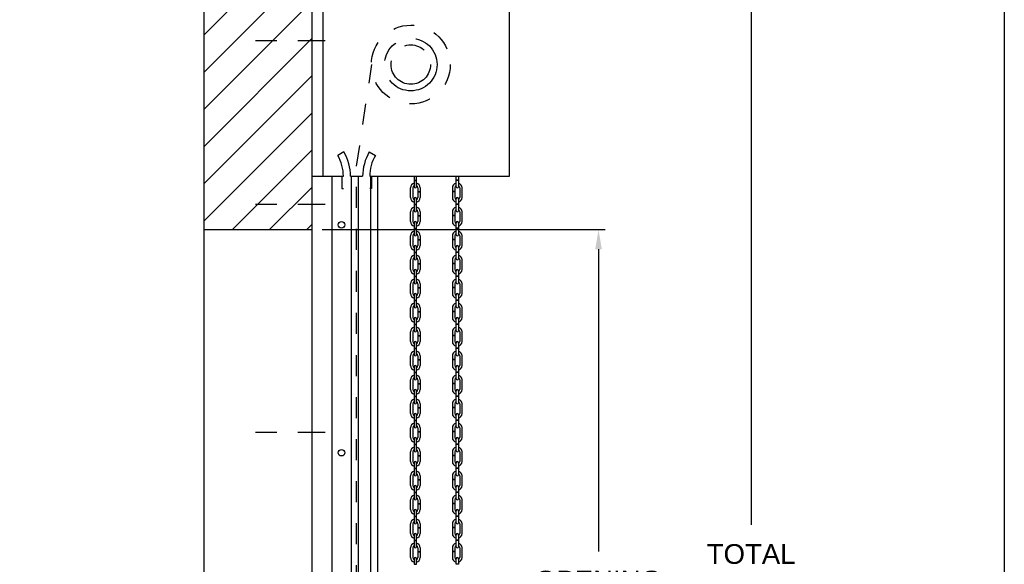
# Model space of a CAD drawing. Header units: inches. Extents: x 169.6 to 213.8, y 195 to 266.5.
# Tile 42 of 49: x 209.1 to 213.8, y 222.1 to 224.6. Entities that reach past the tile are written whole.
import ezdxf

# ---------------------------------------------------------------- set-up
doc = ezdxf.new("R2010")
doc.units = ezdxf.units.IN
doc.header["$LTSCALE"] = 0.25
doc.header["$MEASUREMENT"] = 0
for name, pattern in [('CENTER', [2, 1.25, -0.25, 0.25, -0.25]), ('CENTER2', [1.125, 0.75, -0.125, 0.125, -0.125]), ('HIDDEN', [0.375, 0.25, -0.125])]:
    doc.linetypes.add(name, pattern=pattern)
doc.layers.add('ANNOTATIONS', color=1, linetype='Continuous')
doc.layers.add('CHAIN HOIST RH', color=7, linetype='Continuous')
doc.styles.add('ARIAL', font='arial.ttf', dxfattribs={"height": 0.09375})
doc.dimstyles.new('STANDARD$0', dxfattribs={"dimtxt": 0.09375, "dimasz": 0.09375, "dimexe": 0.03125, "dimexo": 0.046875, "dimgap": 0.09, "dimtad": 0, "dimtih": 1, "dimtoh": 1, "dimdec": 4, "dimzin": 0, "dimdsep": 46, "dimtxsty": 'ARIAL', "dimcen": 0.09, "dimadec": 0, "dimazin": 0, "dimtfac": 1, "dimtdec": 4, "dimtofl": 0, "dimtmove": 0, "dimatfit": 1, "dimfxl": 1, "dimtolj": 1, "dimtzin": 0, "dimarcsym": 0})

# ---------------------------------------------------------------- blocks, each defined once
blk = doc.blocks.new('*D44')
at = {"layer": 'ANNOTATIONS', "color": 0, "lineweight": -2, "transparency": 16777216}
for p, q in [((210.51, 223.6452), (211.8555, 223.6452)), ((211.8242, 223.5514), (211.8242, 222.1143)), ((211.8242, 220.2423), (211.8242, 221.6794)), ((211.4632, 220.1486), (211.8555, 220.1486))]:
    blk.add_line(p, q, dxfattribs=at)
at = {"layer": 'ANNOTATIONS', "color": 0, "transparency": 16777216}
for points in [[(211.8086, 223.5514), (211.8399, 223.5514), (211.8242, 223.6452)], [(211.8086, 220.2423), (211.8399, 220.2423), (211.8242, 220.1486)]]:
    blk.add_solid(points, dxfattribs=at)
at = {"layer": 'defpoints', "color": 0, "transparency": 16777216}
for p in [(210.4632, 223.6452), (211.8242, 223.6452), (211.4163, 220.1486)]:
    blk.add_point(p, dxfattribs=at)
at = {"layer": 'ANNOTATIONS', "color": 0, "transparency": 16777216, "insert": (211.8242, 221.8969), "char_height": 0.09375, "attachment_point": 5, "style": 'ARIAL'}
blk.add_mtext('\\A1;OPENING \\PHEIGHT', dxfattribs=at)
blk = doc.blocks.new('*D45')
at = {"layer": 'ANNOTATIONS', "color": 0, "lineweight": -2, "transparency": 16777216}
for p, q in [((211.4475, 224.8986), (212.581, 224.8986)), ((212.5497, 224.8048), (212.5497, 222.241)), ((212.5497, 220.2423), (212.5497, 221.8061)), ((211.4632, 220.1486), (212.581, 220.1486))]:
    blk.add_line(p, q, dxfattribs=at)
at = {"layer": 'ANNOTATIONS', "color": 0, "transparency": 16777216}
for points in [[(212.5341, 224.8048), (212.5654, 224.8048), (212.5497, 224.8986)], [(212.5341, 220.2423), (212.5654, 220.2423), (212.5497, 220.1486)]]:
    blk.add_solid(points, dxfattribs=at)
at = {"layer": 'defpoints', "color": 0, "transparency": 16777216}
for p in [(211.4007, 224.8986), (211.4163, 220.1486), (212.5497, 220.1486)]:
    blk.add_point(p, dxfattribs=at)
at = {"layer": 'ANNOTATIONS', "color": 0, "transparency": 16777216, "insert": (212.5497, 222.0236), "char_height": 0.09375, "attachment_point": 5, "style": 'ARIAL'}
blk.add_mtext('\\A1;TOTAL\\PHEIGHT', dxfattribs=at)

msp = doc.modelspace()

# ---------------------------------------------------------------- hatches: boundary and pattern name
at = {"layer": 'CHAIN HOIST RH', "linetype": 'Continuous'}
h = msp.add_hatch(dxfattribs=at)
h.set_pattern_fill('ANSI31', color=256, style=0)
h.set_pattern_definition([(45, (8.63474, -38.43853), (-0.088388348, 0.088388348), [])])
h.paths.add_polyline_path([(210.46317, 224.91232), (210.46317, 225.64691), (210.22668, 225.64691), (210.22668, 225.71157), (210.18826, 225.57821), (210.18826, 225.64691), (209.94755, 225.64691), (209.94755, 225.09661)])
h.paths.add_polyline_path([(209.94755, 225.09661), (209.94755, 223.64519), (210.46317, 223.64519), (210.46317, 224.89855), (210.46317, 224.91232)])

# ---------------------------------------------------------------- linework, layer by layer
for p, q in [((209.94755, 225.64691), (209.94755, 220.14855)), ((210.46317, 220.14855), (210.46317, 225.64691)), ((210.51595, 223.89855), (210.51595, 224.89855)), ((211.40067, 223.89855), (211.40067, 224.89855)), ((210.6137, 224.01414), (210.58479, 223.99716)), ((210.73453, 224.01414), (210.76344, 223.99716)), ((210.46317, 223.89855), (210.61161, 223.89855)), ((210.55713, 223.89855), (210.55713, 220.14855)), ((210.6038, 223.89855), (210.6038, 223.84005)), ((210.64514, 223.89855), (210.70308, 223.89855)), ((210.6484, 223.89855), (210.6484, 220.14855)), ((210.68193, 223.89855), (210.68193, 220.14855)), ((210.73661, 223.89855), (211.40067, 223.89855)), ((210.73988, 223.89855), (210.73988, 220.14855)), ((210.74442, 223.89855), (210.74442, 223.84005)), ((210.7734, 223.89855), (210.7734, 220.14855)), ((210.6038, 223.84005), (210.61161, 223.84005)), ((210.74442, 223.84005), (210.73661, 223.84005)), ((209.94755, 223.64519), (210.46317, 223.64519))]:
    msp.add_line(p, q, dxfattribs=at)
at = {"layer": 'CHAIN HOIST RH', "linetype": 'CENTER2', "ltscale": 0.7}
for p, q in [((210.52567, 224.54305), (210.11942, 224.54305)), ((210.52567, 223.76382), (210.11942, 223.76382)), ((210.52567, 222.6798), (210.11942, 222.6798))]:
    msp.add_line(p, q, dxfattribs=at)
at = {"layer": 'CHAIN HOIST RH', "linetype": 'HIDDEN'}
for p, q in [((210.67411, 223.94644), (210.74707, 224.42995)), ((210.67411, 220.14855), (210.67411, 223.94644))]:
    msp.add_line(p, q, dxfattribs=at)
at = {"layer": 'CHAIN HOIST RH'}
for p, q in [((210.94805, 223.89855), (210.94805, 223.87969)), ((210.94805, 223.87969), (210.95915, 223.87969)), ((210.94805, 223.8788), (210.94805, 223.84904)), ((210.94805, 223.8788), (210.95915, 223.8788)), ((210.95915, 223.87969), (210.95915, 223.89855)), ((210.95915, 223.84904), (210.95915, 223.8788)), ((211.14693, 223.87969), (211.14693, 223.89855)), ((211.15803, 223.87969), (211.14693, 223.87969)), ((211.15803, 223.8788), (211.14693, 223.8788)), ((211.14693, 223.84904), (211.14693, 223.8788)), ((211.15803, 223.89855), (211.15803, 223.87969)), ((211.15803, 223.8788), (211.15803, 223.84904)), ((210.93068, 223.79729), (210.93068, 223.84371)), ((210.94178, 223.84371), (210.94178, 223.79729)), ((210.96542, 223.84371), (210.96542, 223.82588)), ((210.96542, 223.82588), (210.97652, 223.82588)), ((210.96542, 223.82498), (210.96542, 223.79729)), ((210.96542, 223.82498), (210.97652, 223.82498)), ((210.97652, 223.84371), (210.97652, 223.82588)), ((210.97652, 223.82498), (210.97652, 223.79729)), ((211.12956, 223.84371), (211.12956, 223.82588)), ((211.14066, 223.82588), (211.12956, 223.82588)), ((211.12956, 223.82498), (211.12956, 223.79729)), ((211.14066, 223.82498), (211.12956, 223.82498)), ((211.14066, 223.84371), (211.14066, 223.82588)), ((211.14066, 223.82498), (211.14066, 223.79729)), ((211.1643, 223.84371), (211.1643, 223.79729)), ((211.1754, 223.79729), (211.1754, 223.84371)), ((210.94805, 223.79196), (210.94805, 223.76557)), ((210.94805, 223.76557), (210.95915, 223.76557)), ((210.95915, 223.76557), (210.95915, 223.79196)), ((211.14693, 223.76557), (211.14693, 223.79196)), ((211.15803, 223.76557), (211.14693, 223.76557)), ((211.15803, 223.79196), (211.15803, 223.76557)), ((210.93068, 223.68316), (210.93068, 223.72959)), ((210.94178, 223.72959), (210.94178, 223.68316)), ((210.94805, 223.76467), (210.95915, 223.76467)), ((210.94805, 223.76467), (210.94805, 223.73492)), ((210.95915, 223.73492), (210.95915, 223.76467)), ((210.96542, 223.72959), (210.96542, 223.71176)), ((210.97652, 223.72959), (210.97652, 223.71176)), ((211.12956, 223.72959), (211.12956, 223.71176)), ((211.14066, 223.72959), (211.14066, 223.71176)), ((211.14693, 223.73492), (211.14693, 223.76467)), ((211.15803, 223.76467), (211.14693, 223.76467)), ((211.15803, 223.76467), (211.15803, 223.73492)), ((211.1643, 223.72959), (211.1643, 223.68316)), ((211.1754, 223.68316), (211.1754, 223.72959)), ((210.94805, 223.67783), (210.94805, 223.65145)), ((210.95915, 223.65145), (210.95915, 223.67783)), ((210.96542, 223.71176), (210.97652, 223.71176)), ((210.96542, 223.71086), (210.96542, 223.68316)), ((210.96542, 223.71086), (210.97652, 223.71086)), ((210.97652, 223.71086), (210.97652, 223.68316)), ((211.14066, 223.71176), (211.12956, 223.71176)), ((211.12956, 223.71086), (211.12956, 223.68316)), ((211.14066, 223.71086), (211.12956, 223.71086)), ((211.14066, 223.71086), (211.14066, 223.68316)), ((211.14693, 223.65145), (211.14693, 223.67783)), ((211.15803, 223.67783), (211.15803, 223.65145)), ((210.94805, 223.65145), (210.95915, 223.65145)), ((210.94805, 223.65055), (210.95915, 223.65055)), ((210.94805, 223.65055), (210.94805, 223.6208)), ((210.95915, 223.6208), (210.95915, 223.65055)), ((211.15803, 223.65145), (211.14693, 223.65145)), ((211.15803, 223.65055), (211.14693, 223.65055)), ((211.14693, 223.6208), (211.14693, 223.65055)), ((211.15803, 223.65055), (211.15803, 223.6208)), ((210.93068, 223.56904), (210.93068, 223.61547)), ((210.94178, 223.61547), (210.94178, 223.56904)), ((210.96542, 223.61547), (210.96542, 223.59764)), ((210.96542, 223.59764), (210.97652, 223.59764)), ((210.96542, 223.59674), (210.96542, 223.56904)), ((210.96542, 223.59674), (210.97652, 223.59674)), ((210.97652, 223.61547), (210.97652, 223.59764)), ((210.97652, 223.59674), (210.97652, 223.56904)), ((211.12956, 223.61547), (211.12956, 223.59764)), ((211.14066, 223.59764), (211.12956, 223.59764)), ((211.14066, 223.59674), (211.12956, 223.59674)), ((211.12956, 223.59674), (211.12956, 223.56904)), ((211.14066, 223.61547), (211.14066, 223.59764)), ((211.14066, 223.59674), (211.14066, 223.56904)), ((211.1643, 223.61547), (211.1643, 223.56904)), ((211.1754, 223.56904), (211.1754, 223.61547)), ((210.94805, 223.56371), (210.94805, 223.53733)), ((210.94805, 223.53733), (210.95915, 223.53733)), ((210.94805, 223.53643), (210.95915, 223.53643)), ((210.94805, 223.53643), (210.94805, 223.50667)), ((210.95915, 223.53733), (210.95915, 223.56371)), ((210.95915, 223.50667), (210.95915, 223.53643)), ((211.14693, 223.53733), (211.14693, 223.56371)), ((211.15803, 223.53733), (211.14693, 223.53733)), ((211.14693, 223.50667), (211.14693, 223.53643)), ((211.15803, 223.53643), (211.14693, 223.53643)), ((211.15803, 223.56371), (211.15803, 223.53733)), ((211.15803, 223.53643), (211.15803, 223.50667)), ((210.93068, 223.45492), (210.93068, 223.50134)), ((210.94178, 223.50134), (210.94178, 223.45492)), ((210.96542, 223.50134), (210.96542, 223.48352)), ((210.97652, 223.50134), (210.97652, 223.48352)), ((211.12956, 223.50134), (211.12956, 223.48352)), ((211.14066, 223.50134), (211.14066, 223.48352)), ((211.1643, 223.50134), (211.1643, 223.45492)), ((211.1754, 223.45492), (211.1754, 223.50134)), ((210.94805, 223.44959), (210.94805, 223.42321)), ((210.95915, 223.42321), (210.95915, 223.44959)), ((210.96542, 223.48352), (210.97652, 223.48352)), ((210.96542, 223.48262), (210.97652, 223.48262)), ((210.96542, 223.48262), (210.96542, 223.45492)), ((210.97652, 223.48262), (210.97652, 223.45492)), ((211.14066, 223.48352), (211.12956, 223.48352)), ((211.14066, 223.48262), (211.12956, 223.48262)), ((211.12956, 223.48262), (211.12956, 223.45492)), ((211.14066, 223.48262), (211.14066, 223.45492)), ((211.14693, 223.42321), (211.14693, 223.44959)), ((211.15803, 223.44959), (211.15803, 223.42321)), ((210.94805, 223.42321), (210.95915, 223.42321)), ((210.94805, 223.42231), (210.94805, 223.39255)), ((210.94805, 223.42231), (210.95915, 223.42231)), ((210.95915, 223.39255), (210.95915, 223.42231)), ((211.15803, 223.42321), (211.14693, 223.42321)), ((211.15803, 223.42231), (211.14693, 223.42231)), ((211.14693, 223.39255), (211.14693, 223.42231)), ((211.15803, 223.42231), (211.15803, 223.39255)), ((210.93068, 223.3408), (210.93068, 223.38722)), ((210.94178, 223.38722), (210.94178, 223.3408)), ((210.96542, 223.38722), (210.96542, 223.3694)), ((210.96542, 223.3694), (210.97652, 223.3694)), ((210.96542, 223.3685), (210.97652, 223.3685)), ((210.96542, 223.3685), (210.96542, 223.3408)), ((210.97652, 223.38722), (210.97652, 223.3694)), ((210.97652, 223.3685), (210.97652, 223.3408)), ((211.12956, 223.38722), (211.12956, 223.3694)), ((211.14066, 223.3694), (211.12956, 223.3694)), ((211.14066, 223.3685), (211.12956, 223.3685)), ((211.12956, 223.3685), (211.12956, 223.3408)), ((211.14066, 223.38722), (211.14066, 223.3694)), ((211.14066, 223.3685), (211.14066, 223.3408)), ((211.1643, 223.38722), (211.1643, 223.3408)), ((211.1754, 223.3408), (211.1754, 223.38722)), ((210.94805, 223.33547), (210.94805, 223.30909)), ((210.94805, 223.30909), (210.95915, 223.30909)), ((210.94805, 223.30819), (210.94805, 223.27843)), ((210.94805, 223.30819), (210.95915, 223.30819)), ((210.95915, 223.30909), (210.95915, 223.33547)), ((210.95915, 223.27843), (210.95915, 223.30819)), ((211.14693, 223.30909), (211.14693, 223.33547)), ((211.15803, 223.30909), (211.14693, 223.30909)), ((211.14693, 223.27843), (211.14693, 223.30819)), ((211.15803, 223.30819), (211.14693, 223.30819)), ((211.15803, 223.33547), (211.15803, 223.30909)), ((211.15803, 223.30819), (211.15803, 223.27843)), ((210.93068, 223.22668), (210.93068, 223.2731)), ((210.94178, 223.2731), (210.94178, 223.22668)), ((210.96542, 223.2731), (210.96542, 223.25527)), ((210.96542, 223.25527), (210.97652, 223.25527)), ((210.96542, 223.25437), (210.97652, 223.25437)), ((210.96542, 223.25437), (210.96542, 223.22668)), ((210.97652, 223.2731), (210.97652, 223.25527)), ((210.97652, 223.25437), (210.97652, 223.22668)), ((211.12956, 223.2731), (211.12956, 223.25527)), ((211.14066, 223.25527), (211.12956, 223.25527)), ((211.12956, 223.25437), (211.12956, 223.22668)), ((211.14066, 223.25437), (211.12956, 223.25437)), ((211.14066, 223.2731), (211.14066, 223.25527)), ((211.14066, 223.25437), (211.14066, 223.22668)), ((211.1643, 223.2731), (211.1643, 223.22668)), ((211.1754, 223.22668), (211.1754, 223.2731)), ((210.94805, 223.22135), (210.94805, 223.19496)), ((210.95915, 223.19496), (210.95915, 223.22135)), ((211.14693, 223.19496), (211.14693, 223.22135)), ((211.15803, 223.22135), (211.15803, 223.19496)), ((210.93068, 223.11255), (210.93068, 223.15898)), ((210.94178, 223.15898), (210.94178, 223.11255)), ((210.94805, 223.19496), (210.95915, 223.19496)), ((210.94805, 223.19406), (210.94805, 223.16431)), ((210.94805, 223.19406), (210.95915, 223.19406)), ((210.95915, 223.16431), (210.95915, 223.19406)), ((210.96542, 223.15898), (210.96542, 223.14115)), ((210.97652, 223.15898), (210.97652, 223.14115)), ((211.12956, 223.15898), (211.12956, 223.14115)), ((211.14066, 223.15898), (211.14066, 223.14115)), ((211.15803, 223.19496), (211.14693, 223.19496)), ((211.15803, 223.19406), (211.14693, 223.19406)), ((211.14693, 223.16431), (211.14693, 223.19406)), ((211.15803, 223.19406), (211.15803, 223.16431)), ((211.1643, 223.15898), (211.1643, 223.11255)), ((211.1754, 223.11255), (211.1754, 223.15898)), ((210.96542, 223.14115), (210.97652, 223.14115)), ((210.96542, 223.14025), (210.96542, 223.11255)), ((210.96542, 223.14025), (210.97652, 223.14025)), ((210.97652, 223.14025), (210.97652, 223.11255)), ((211.14066, 223.14115), (211.12956, 223.14115)), ((211.12956, 223.14025), (211.12956, 223.11255)), ((211.14066, 223.14025), (211.12956, 223.14025)), ((211.14066, 223.14025), (211.14066, 223.11255)), ((210.94805, 223.10722), (210.94805, 223.08084)), ((210.94805, 223.08084), (210.95915, 223.08084)), ((210.94805, 223.07994), (210.95915, 223.07994)), ((210.94805, 223.07994), (210.94805, 223.05019)), ((210.95915, 223.08084), (210.95915, 223.10722)), ((210.95915, 223.05019), (210.95915, 223.07994)), ((211.14693, 223.08084), (211.14693, 223.10722)), ((211.15803, 223.08084), (211.14693, 223.08084)), ((211.14693, 223.05019), (211.14693, 223.07994)), ((211.15803, 223.07994), (211.14693, 223.07994)), ((211.15803, 223.10722), (211.15803, 223.08084)), ((211.15803, 223.07994), (211.15803, 223.05019)), ((210.93068, 222.99843), (210.93068, 223.04486)), ((210.94178, 223.04486), (210.94178, 222.99843)), ((210.96542, 223.04486), (210.96542, 223.02703)), ((210.96542, 223.02703), (210.97652, 223.02703)), ((210.96542, 223.02613), (210.96542, 222.99843)), ((210.96542, 223.02613), (210.97652, 223.02613)), ((210.97652, 223.04486), (210.97652, 223.02703)), ((210.97652, 223.02613), (210.97652, 222.99843)), ((211.12956, 223.04486), (211.12956, 223.02703)), ((211.14066, 223.02703), (211.12956, 223.02703)), ((211.12956, 223.02613), (211.12956, 222.99843)), ((211.14066, 223.02613), (211.12956, 223.02613)), ((211.14066, 223.04486), (211.14066, 223.02703)), ((211.14066, 223.02613), (211.14066, 222.99843)), ((211.1643, 223.04486), (211.1643, 222.99843)), ((211.1754, 222.99843), (211.1754, 223.04486)), ((210.94805, 222.9931), (210.94805, 222.96672)), ((210.95915, 222.96672), (210.95915, 222.9931)), ((211.14693, 222.96672), (211.14693, 222.9931)), ((211.15803, 222.9931), (211.15803, 222.96672)), ((210.93068, 222.88431), (210.93068, 222.93073)), ((210.94178, 222.93073), (210.94178, 222.88431)), ((210.94805, 222.96672), (210.95915, 222.96672)), ((210.94805, 222.96582), (210.95915, 222.96582)), ((210.94805, 222.96582), (210.94805, 222.93606)), ((210.95915, 222.93606), (210.95915, 222.96582)), ((210.96542, 222.93073), (210.96542, 222.91291)), ((210.97652, 222.93073), (210.97652, 222.91291)), ((211.12956, 222.93073), (211.12956, 222.91291)), ((211.14066, 222.93073), (211.14066, 222.91291)), ((211.15803, 222.96672), (211.14693, 222.96672)), ((211.15803, 222.96582), (211.14693, 222.96582)), ((211.14693, 222.93606), (211.14693, 222.96582)), ((211.15803, 222.96582), (211.15803, 222.93606)), ((211.1643, 222.93073), (211.1643, 222.88431)), ((211.1754, 222.88431), (211.1754, 222.93073)), ((210.94805, 222.87898), (210.94805, 222.8526)), ((210.95915, 222.8526), (210.95915, 222.87898)), ((210.96542, 222.91291), (210.97652, 222.91291)), ((210.96542, 222.91201), (210.96542, 222.88431)), ((210.96542, 222.91201), (210.97652, 222.91201)), ((210.97652, 222.91201), (210.97652, 222.88431)), ((211.14066, 222.91291), (211.12956, 222.91291)), ((211.14066, 222.91201), (211.12956, 222.91201)), ((211.12956, 222.91201), (211.12956, 222.88431)), ((211.14066, 222.91201), (211.14066, 222.88431)), ((211.14693, 222.8526), (211.14693, 222.87898)), ((211.15803, 222.87898), (211.15803, 222.8526)), ((210.94805, 222.8526), (210.95915, 222.8526)), ((210.94805, 222.8517), (210.95915, 222.8517)), ((210.94805, 222.8517), (210.94805, 222.82194)), ((210.95915, 222.82194), (210.95915, 222.8517)), ((211.15803, 222.8526), (211.14693, 222.8526)), ((211.14693, 222.82194), (211.14693, 222.8517)), ((211.15803, 222.8517), (211.14693, 222.8517)), ((211.15803, 222.8517), (211.15803, 222.82194)), ((210.93068, 222.77019), (210.93068, 222.81661)), ((210.94178, 222.81661), (210.94178, 222.77019)), ((210.96542, 222.81661), (210.96542, 222.79879)), ((210.96542, 222.79879), (210.97652, 222.79879)), ((210.96542, 222.79789), (210.96542, 222.77019)), ((210.96542, 222.79789), (210.97652, 222.79789)), ((210.97652, 222.81661), (210.97652, 222.79879)), ((210.97652, 222.79789), (210.97652, 222.77019)), ((211.12956, 222.81661), (211.12956, 222.79879)), ((211.14066, 222.79879), (211.12956, 222.79879)), ((211.14066, 222.79789), (211.12956, 222.79789)), ((211.12956, 222.79789), (211.12956, 222.77019)), ((211.14066, 222.81661), (211.14066, 222.79879)), ((211.14066, 222.79789), (211.14066, 222.77019)), ((211.1643, 222.81661), (211.1643, 222.77019)), ((211.1754, 222.77019), (211.1754, 222.81661)), ((210.94805, 222.76486), (210.94805, 222.73848)), ((210.94805, 222.73848), (210.95915, 222.73848)), ((210.94805, 222.73758), (210.94805, 222.70782)), ((210.94805, 222.73758), (210.95915, 222.73758)), ((210.95915, 222.73848), (210.95915, 222.76486)), ((210.95915, 222.70782), (210.95915, 222.73758)), ((211.14693, 222.73848), (211.14693, 222.76486)), ((211.15803, 222.73848), (211.14693, 222.73848)), ((211.14693, 222.70782), (211.14693, 222.73758)), ((211.15803, 222.73758), (211.14693, 222.73758)), ((211.15803, 222.76486), (211.15803, 222.73848)), ((211.15803, 222.73758), (211.15803, 222.70782)), ((210.93068, 222.65607), (210.93068, 222.70249)), ((210.94178, 222.70249), (210.94178, 222.65607)), ((210.96542, 222.70249), (210.96542, 222.68466)), ((210.97652, 222.70249), (210.97652, 222.68466)), ((211.12956, 222.70249), (211.12956, 222.68466)), ((211.14066, 222.70249), (211.14066, 222.68466)), ((211.1643, 222.70249), (211.1643, 222.65607)), ((211.1754, 222.65607), (211.1754, 222.70249)), ((210.94805, 222.65074), (210.94805, 222.62435)), ((210.95915, 222.62435), (210.95915, 222.65074)), ((210.96542, 222.68466), (210.97652, 222.68466)), ((210.96542, 222.68376), (210.97652, 222.68376)), ((210.96542, 222.68376), (210.96542, 222.65607)), ((210.97652, 222.68376), (210.97652, 222.65607)), ((211.14066, 222.68466), (211.12956, 222.68466)), ((211.14066, 222.68376), (211.12956, 222.68376)), ((211.12956, 222.68376), (211.12956, 222.65607)), ((211.14066, 222.68376), (211.14066, 222.65607)), ((211.14693, 222.62435), (211.14693, 222.65074)), ((211.15803, 222.65074), (211.15803, 222.62435)), ((210.94805, 222.62435), (210.95915, 222.62435)), ((210.94805, 222.62345), (210.94805, 222.5937)), ((210.94805, 222.62345), (210.95915, 222.62345)), ((210.95915, 222.5937), (210.95915, 222.62345)), ((211.15803, 222.62435), (211.14693, 222.62435)), ((211.15803, 222.62345), (211.14693, 222.62345)), ((211.14693, 222.5937), (211.14693, 222.62345)), ((211.15803, 222.62345), (211.15803, 222.5937)), ((210.93068, 222.54195), (210.93068, 222.58837)), ((210.94178, 222.58837), (210.94178, 222.54195)), ((210.96542, 222.58837), (210.96542, 222.57054)), ((210.96542, 222.57054), (210.97652, 222.57054)), ((210.96542, 222.56964), (210.97652, 222.56964)), ((210.96542, 222.56964), (210.96542, 222.54195)), ((210.97652, 222.58837), (210.97652, 222.57054)), ((210.97652, 222.56964), (210.97652, 222.54195)), ((211.12956, 222.58837), (211.12956, 222.57054)), ((211.14066, 222.57054), (211.12956, 222.57054)), ((211.14066, 222.56964), (211.12956, 222.56964)), ((211.12956, 222.56964), (211.12956, 222.54195)), ((211.14066, 222.58837), (211.14066, 222.57054)), ((211.14066, 222.56964), (211.14066, 222.54195)), ((211.1643, 222.58837), (211.1643, 222.54195)), ((211.1754, 222.54195), (211.1754, 222.58837)), ((210.94805, 222.53661), (210.94805, 222.51023)), ((210.94805, 222.51023), (210.95915, 222.51023)), ((210.94805, 222.50933), (210.95915, 222.50933)), ((210.94805, 222.50933), (210.94805, 222.47958)), ((210.95915, 222.51023), (210.95915, 222.53661)), ((210.95915, 222.47958), (210.95915, 222.50933)), ((211.14693, 222.51023), (211.14693, 222.53661)), ((211.15803, 222.51023), (211.14693, 222.51023)), ((211.14693, 222.47958), (211.14693, 222.50933)), ((211.15803, 222.50933), (211.14693, 222.50933)), ((211.15803, 222.53661), (211.15803, 222.51023)), ((211.15803, 222.50933), (211.15803, 222.47958)), ((210.93068, 222.42782), (210.93068, 222.47425)), ((210.94178, 222.47425), (210.94178, 222.42782)), ((210.96542, 222.47425), (210.96542, 222.45642)), ((210.96542, 222.45642), (210.97652, 222.45642)), ((210.96542, 222.45552), (210.96542, 222.42782)), ((210.96542, 222.45552), (210.97652, 222.45552)), ((210.97652, 222.47425), (210.97652, 222.45642)), ((210.97652, 222.45552), (210.97652, 222.42782)), ((211.12956, 222.47425), (211.12956, 222.45642)), ((211.14066, 222.45642), (211.12956, 222.45642)), ((211.14066, 222.45552), (211.12956, 222.45552)), ((211.12956, 222.45552), (211.12956, 222.42782)), ((211.14066, 222.47425), (211.14066, 222.45642)), ((211.14066, 222.45552), (211.14066, 222.42782)), ((211.1643, 222.47425), (211.1643, 222.42782)), ((211.1754, 222.42782), (211.1754, 222.47425)), ((210.94805, 222.42249), (210.94805, 222.39611)), ((210.95915, 222.39611), (210.95915, 222.42249)), ((211.14693, 222.39611), (211.14693, 222.42249)), ((211.15803, 222.42249), (211.15803, 222.39611)), ((210.94805, 222.39611), (210.95915, 222.39611)), ((210.94805, 222.39521), (210.94805, 222.36546)), ((210.94805, 222.39521), (210.95915, 222.39521)), ((210.95915, 222.36546), (210.95915, 222.39521)), ((211.15803, 222.39611), (211.14693, 222.39611)), ((211.14693, 222.36546), (211.14693, 222.39521)), ((211.15803, 222.39521), (211.14693, 222.39521)), ((211.15803, 222.39521), (211.15803, 222.36546)), ((210.93068, 222.3137), (210.93068, 222.36012)), ((210.94178, 222.36012), (210.94178, 222.3137)), ((210.96542, 222.36012), (210.96542, 222.3423)), ((210.96542, 222.3423), (210.97652, 222.3423)), ((210.96542, 222.3414), (210.97652, 222.3414)), ((210.96542, 222.3414), (210.96542, 222.3137)), ((210.97652, 222.36012), (210.97652, 222.3423)), ((210.97652, 222.3414), (210.97652, 222.3137)), ((211.12956, 222.36012), (211.12956, 222.3423)), ((211.14066, 222.3423), (211.12956, 222.3423)), ((211.14066, 222.3414), (211.12956, 222.3414)), ((211.12956, 222.3414), (211.12956, 222.3137)), ((211.14066, 222.36012), (211.14066, 222.3423)), ((211.14066, 222.3414), (211.14066, 222.3137)), ((211.1643, 222.36012), (211.1643, 222.3137)), ((211.1754, 222.3137), (211.1754, 222.36012)), ((210.94805, 222.30837), (210.94805, 222.28199)), ((210.94805, 222.28199), (210.95915, 222.28199)), ((210.94805, 222.28109), (210.94805, 222.25133)), ((210.94805, 222.28109), (210.95915, 222.28109)), ((210.95915, 222.28199), (210.95915, 222.30837)), ((210.95915, 222.25133), (210.95915, 222.28109)), ((211.14693, 222.28199), (211.14693, 222.30837)), ((211.15803, 222.28199), (211.14693, 222.28199)), ((211.15803, 222.28109), (211.14693, 222.28109)), ((211.14693, 222.25133), (211.14693, 222.28109)), ((211.15803, 222.30837), (211.15803, 222.28199)), ((211.15803, 222.28109), (211.15803, 222.25133)), ((210.93068, 222.19958), (210.93068, 222.246)), ((210.94178, 222.246), (210.94178, 222.19958)), ((210.96542, 222.246), (210.96542, 222.22818)), ((210.96542, 222.22818), (210.97652, 222.22818)), ((210.96542, 222.22728), (210.97652, 222.22728)), ((210.96542, 222.22728), (210.96542, 222.19958)), ((210.97652, 222.246), (210.97652, 222.22818)), ((210.97652, 222.22728), (210.97652, 222.19958)), ((211.12956, 222.246), (211.12956, 222.22818)), ((211.14066, 222.22818), (211.12956, 222.22818)), ((211.14066, 222.22728), (211.12956, 222.22728)), ((211.12956, 222.22728), (211.12956, 222.19958)), ((211.14066, 222.246), (211.14066, 222.22818)), ((211.14066, 222.22728), (211.14066, 222.19958)), ((211.1643, 222.246), (211.1643, 222.19958)), ((211.1754, 222.19958), (211.1754, 222.246)), ((210.94805, 222.19425), (210.94805, 222.16787)), ((210.95915, 222.16787), (210.95915, 222.19425)), ((211.14693, 222.16787), (211.14693, 222.19425)), ((211.15803, 222.19425), (211.15803, 222.16787)), ((210.93068, 222.08546), (210.93068, 222.13188)), ((210.94178, 222.13188), (210.94178, 222.08546)), ((210.94805, 222.16787), (210.95915, 222.16787)), ((210.94805, 222.16697), (210.94805, 222.13721)), ((210.94805, 222.16697), (210.95915, 222.16697)), ((210.95915, 222.13721), (210.95915, 222.16697)), ((210.96542, 222.13188), (210.96542, 222.11405)), ((210.97652, 222.13188), (210.97652, 222.11405)), ((211.12956, 222.13188), (211.12956, 222.11405)), ((211.14066, 222.13188), (211.14066, 222.11405)), ((211.15803, 222.16787), (211.14693, 222.16787)), ((211.14693, 222.13721), (211.14693, 222.16697)), ((211.15803, 222.16697), (211.14693, 222.16697)), ((211.15803, 222.16697), (211.15803, 222.13721)), ((211.1643, 222.13188), (211.1643, 222.08546)), ((211.1754, 222.08546), (211.1754, 222.13188)), ((210.94805, 222.08013), (210.94805, 222.05374)), ((210.95915, 222.05374), (210.95915, 222.08013)), ((210.96542, 222.11405), (210.97652, 222.11405)), ((210.96542, 222.11315), (210.97652, 222.11315)), ((210.96542, 222.11315), (210.96542, 222.08546)), ((210.97652, 222.11315), (210.97652, 222.08546)), ((211.14066, 222.11405), (211.12956, 222.11405)), ((211.12956, 222.11315), (211.12956, 222.08546)), ((211.14066, 222.11315), (211.12956, 222.11315)), ((211.14066, 222.11315), (211.14066, 222.08546)), ((211.14693, 222.05374), (211.14693, 222.08013)), ((211.15803, 222.08013), (211.15803, 222.05374)), ((210.94805, 222.05374), (210.95915, 222.05374)), ((211.15803, 222.05374), (211.14693, 222.05374))]:
    msp.add_line(p, q, dxfattribs=at)
at = {"layer": 'CHAIN HOIST RH', "linetype": 'HIDDEN'}
msp.add_circle((210.93192, 224.4298), 0.1875, dxfattribs=at)
at = {"layer": 'CHAIN HOIST RH', "linetype": 'CENTER'}
for radius in [0.125, 0.09375]:
    msp.add_circle((210.93192, 224.4298), radius, dxfattribs=at)
at = {"layer": 'CHAIN HOIST RH', "linetype": 'Continuous'}
for centre in [(210.60276, 223.66806), (210.60276, 222.58405)]:
    msp.add_circle(centre, 0.01562, dxfattribs=at)
for centre, radius, start, end in [((210.41696, 223.89855), 0.22817, 0, 30.43631), ((210.93126, 223.89855), 0.22817, 149.56369, 180), ((210.41696, 223.89855), 0.19465, 0, 30.43631), ((210.93126, 223.89855), 0.19465, 149.56369, 180)]:
    msp.add_arc(centre, radius, start, end, dxfattribs=at)
at = {"layer": 'CHAIN HOIST RH'}
for centre, radius, start, end in [((210.9536, 223.84371), 0.02292, 104.01225, 180), ((210.9536, 223.84371), 0.02292, 0, 75.98775), ((211.15248, 223.84371), 0.02292, 104.01225, 180), ((211.15248, 223.84371), 0.02292, 0, 75.98775), ((210.9536, 223.84371), 0.01182, 118.00044, 180), ((210.9536, 223.84904), 0.00555, 180, 0), ((210.9536, 223.84371), 0.01182, 0, 61.99956), ((211.15248, 223.84371), 0.01182, 118.00044, 180), ((211.15248, 223.84904), 0.00555, 180, 0), ((211.15248, 223.84371), 0.01182, 0, 61.99956), ((210.9536, 223.79729), 0.02292, 180, 255.98775), ((210.9536, 223.79729), 0.01182, 180, 241.99956), ((210.9536, 223.79196), 0.00555, 0, 180), ((210.9536, 223.79729), 0.01182, 298.00044, 0), ((210.9536, 223.79729), 0.02292, 284.01225, 0), ((211.15248, 223.79729), 0.02292, 180, 255.98775), ((211.15248, 223.79729), 0.01182, 180, 241.99956), ((211.15248, 223.79196), 0.00555, 0, 180), ((211.15248, 223.79729), 0.01182, 298.00044, 0), ((211.15248, 223.79729), 0.02292, 284.01225, 0), ((210.9536, 223.72959), 0.02292, 104.01225, 180), ((210.9536, 223.72959), 0.01182, 118.00044, 180), ((210.9536, 223.73492), 0.00555, 180, 0), ((210.9536, 223.72959), 0.02292, 0, 75.98775), ((210.9536, 223.72959), 0.01182, 0, 61.99956), ((211.15248, 223.72959), 0.02292, 104.01225, 180), ((211.15248, 223.72959), 0.01182, 118.00044, 180), ((211.15248, 223.73492), 0.00555, 180, 0), ((211.15248, 223.72959), 0.02292, 0, 75.98775), ((211.15248, 223.72959), 0.01182, 0, 61.99956), ((210.9536, 223.68316), 0.02292, 180, 255.98775), ((210.9536, 223.68316), 0.01182, 180, 241.99956), ((210.9536, 223.67783), 0.00555, 0, 180), ((210.9536, 223.68316), 0.02292, 284.01225, 0), ((210.9536, 223.68316), 0.01182, 298.00044, 0), ((211.15248, 223.68316), 0.02292, 180, 255.98775), ((211.15248, 223.68316), 0.01182, 180, 241.99956), ((211.15248, 223.67783), 0.00555, 0, 180), ((211.15248, 223.68316), 0.01182, 298.00044, 0), ((211.15248, 223.68316), 0.02292, 284.01225, 0), ((210.9536, 223.61547), 0.02292, 104.01225, 180), ((210.9536, 223.61547), 0.01182, 118.00044, 180), ((210.9536, 223.61547), 0.02292, 0, 75.98775), ((210.9536, 223.61547), 0.01182, 0, 61.99956), ((211.15248, 223.61547), 0.02292, 104.01225, 180), ((211.15248, 223.61547), 0.01182, 118.00044, 180), ((211.15248, 223.61547), 0.02292, 0, 75.98775), ((211.15248, 223.61547), 0.01182, 0, 61.99956), ((210.9536, 223.6208), 0.00555, 180, 0), ((211.15248, 223.6208), 0.00555, 180, 0), ((210.9536, 223.56904), 0.02292, 180, 255.98775), ((210.9536, 223.56904), 0.01182, 180, 241.99956), ((210.9536, 223.56371), 0.00555, 0, 180), ((210.9536, 223.56904), 0.01182, 298.00044, 0), ((210.9536, 223.56904), 0.02292, 284.01225, 0), ((211.15248, 223.56904), 0.02292, 180, 255.98775), ((211.15248, 223.56904), 0.01182, 180, 241.99956), ((211.15248, 223.56371), 0.00555, 0, 180), ((211.15248, 223.56904), 0.01182, 298.00044, 0), ((211.15248, 223.56904), 0.02292, 284.01225, 0), ((210.9536, 223.50134), 0.02292, 104.01225, 180), ((210.9536, 223.50134), 0.01182, 118.00044, 180), ((210.9536, 223.50667), 0.00555, 180, 0), ((210.9536, 223.50134), 0.02292, 0, 75.98775), ((210.9536, 223.50134), 0.01182, 0, 61.99956), ((211.15248, 223.50134), 0.02292, 104.01225, 180), ((211.15248, 223.50134), 0.01182, 118.00044, 180), ((211.15248, 223.50667), 0.00555, 180, 0), ((211.15248, 223.50134), 0.02292, 0, 75.98775), ((211.15248, 223.50134), 0.01182, 0, 61.99956), ((210.9536, 223.45492), 0.02292, 180, 255.98775), ((210.9536, 223.45492), 0.01182, 180, 241.99956), ((210.9536, 223.44959), 0.00555, 0, 180), ((210.9536, 223.45492), 0.02292, 284.01225, 0), ((210.9536, 223.45492), 0.01182, 298.00044, 0), ((211.15248, 223.45492), 0.02292, 180, 255.98775), ((211.15248, 223.45492), 0.01182, 180, 241.99956), ((211.15248, 223.44959), 0.00555, 0, 180), ((211.15248, 223.45492), 0.02292, 284.01225, 0), ((211.15248, 223.45492), 0.01182, 298.00044, 0), ((210.9536, 223.38722), 0.02292, 104.01225, 180), ((210.9536, 223.38722), 0.01182, 118.00044, 180), ((210.9536, 223.39255), 0.00555, 180, 0), ((210.9536, 223.38722), 0.02292, 0, 75.98775), ((210.9536, 223.38722), 0.01182, 0, 61.99956), ((211.15248, 223.38722), 0.02292, 104.01225, 180), ((211.15248, 223.38722), 0.01182, 118.00044, 180), ((211.15248, 223.39255), 0.00555, 180, 0), ((211.15248, 223.38722), 0.02292, 0, 75.98775), ((211.15248, 223.38722), 0.01182, 0, 61.99956), ((210.9536, 223.3408), 0.02292, 180, 255.98775), ((210.9536, 223.3408), 0.01182, 180, 241.99956), ((210.9536, 223.33547), 0.00555, 0, 180), ((210.9536, 223.3408), 0.01182, 298.00044, 0), ((210.9536, 223.3408), 0.02292, 284.01225, 0), ((211.15248, 223.3408), 0.02292, 180, 255.98775), ((211.15248, 223.3408), 0.01182, 180, 241.99956), ((211.15248, 223.33547), 0.00555, 0, 180), ((211.15248, 223.3408), 0.02292, 284.01225, 0), ((211.15248, 223.3408), 0.01182, 298.00044, 0), ((210.9536, 223.2731), 0.02292, 104.01225, 180), ((210.9536, 223.2731), 0.01182, 118.00044, 180), ((210.9536, 223.27843), 0.00555, 180, 0), ((210.9536, 223.2731), 0.02292, 0, 75.98775), ((210.9536, 223.2731), 0.01182, 0, 61.99956), ((211.15248, 223.2731), 0.02292, 104.01225, 180), ((211.15248, 223.2731), 0.01182, 118.00044, 180), ((211.15248, 223.27843), 0.00555, 180, 0), ((211.15248, 223.2731), 0.02292, 0, 75.98775), ((211.15248, 223.2731), 0.01182, 0, 61.99956), ((210.9536, 223.22668), 0.02292, 180, 255.98775), ((210.9536, 223.22668), 0.01182, 180, 241.99956), ((210.9536, 223.22135), 0.00555, 0, 180), ((210.9536, 223.22668), 0.02292, 284.01225, 0), ((210.9536, 223.22668), 0.01182, 298.00044, 0), ((211.15248, 223.22668), 0.02292, 180, 255.98775), ((211.15248, 223.22668), 0.01182, 180, 241.99956), ((211.15248, 223.22135), 0.00555, 0, 180), ((211.15248, 223.22668), 0.02292, 284.01225, 0), ((211.15248, 223.22668), 0.01182, 298.00044, 0), ((210.9536, 223.15898), 0.02292, 104.01225, 180), ((210.9536, 223.15898), 0.01182, 118.00044, 180), ((210.9536, 223.16431), 0.00555, 180, 0), ((210.9536, 223.15898), 0.02292, 0, 75.98775), ((210.9536, 223.15898), 0.01182, 0, 61.99956), ((211.15248, 223.15898), 0.02292, 104.01225, 180), ((211.15248, 223.15898), 0.01182, 118.00044, 180), ((211.15248, 223.16431), 0.00555, 180, 0), ((211.15248, 223.15898), 0.02292, 0, 75.98775), ((211.15248, 223.15898), 0.01182, 0, 61.99956), ((210.9536, 223.11255), 0.02292, 180, 255.98775), ((210.9536, 223.11255), 0.01182, 180, 241.99956), ((210.9536, 223.10722), 0.00555, 0, 180), ((210.9536, 223.11255), 0.01182, 298.00044, 0), ((210.9536, 223.11255), 0.02292, 284.01225, 0), ((211.15248, 223.11255), 0.02292, 180, 255.98775), ((211.15248, 223.11255), 0.01182, 180, 241.99956), ((211.15248, 223.10722), 0.00555, 0, 180), ((211.15248, 223.11255), 0.01182, 298.00044, 0), ((211.15248, 223.11255), 0.02292, 284.01225, 0), ((210.9536, 223.04486), 0.02292, 104.01225, 180), ((210.9536, 223.04486), 0.02292, 0, 75.98775), ((211.15248, 223.04486), 0.02292, 104.01225, 180), ((211.15248, 223.04486), 0.02292, 0, 75.98775), ((210.9536, 223.04486), 0.01182, 118.00044, 180), ((210.9536, 223.05019), 0.00555, 180, 0), ((210.9536, 223.04486), 0.01182, 0, 61.99956), ((211.15248, 223.04486), 0.01182, 118.00044, 180), ((211.15248, 223.05019), 0.00555, 180, 0), ((211.15248, 223.04486), 0.01182, 0, 61.99956), ((210.9536, 222.99843), 0.02292, 180, 255.98775), ((210.9536, 222.99843), 0.01182, 180, 241.99956), ((210.9536, 222.9931), 0.00555, 0, 180), ((210.9536, 222.99843), 0.02292, 284.01225, 0), ((210.9536, 222.99843), 0.01182, 298.00044, 0), ((211.15248, 222.99843), 0.02292, 180, 255.98775), ((211.15248, 222.99843), 0.01182, 180, 241.99956), ((211.15248, 222.9931), 0.00555, 0, 180), ((211.15248, 222.99843), 0.01182, 298.00044, 0), ((211.15248, 222.99843), 0.02292, 284.01225, 0), ((210.9536, 222.93073), 0.02292, 104.01225, 180), ((210.9536, 222.93073), 0.01182, 118.00044, 180), ((210.9536, 222.93606), 0.00555, 180, 0), ((210.9536, 222.93073), 0.02292, 0, 75.98775), ((210.9536, 222.93073), 0.01182, 0, 61.99956), ((211.15248, 222.93073), 0.02292, 104.01225, 180), ((211.15248, 222.93073), 0.01182, 118.00044, 180), ((211.15248, 222.93606), 0.00555, 180, 0), ((211.15248, 222.93073), 0.02292, 0, 75.98775), ((211.15248, 222.93073), 0.01182, 0, 61.99956), ((210.9536, 222.88431), 0.02292, 180, 255.98775), ((210.9536, 222.88431), 0.01182, 180, 241.99956), ((210.9536, 222.87898), 0.00555, 0, 180), ((210.9536, 222.88431), 0.01182, 298.00044, 0), ((210.9536, 222.88431), 0.02292, 284.01225, 0), ((211.15248, 222.88431), 0.02292, 180, 255.98775), ((211.15248, 222.88431), 0.01182, 180, 241.99956), ((211.15248, 222.87898), 0.00555, 0, 180), ((211.15248, 222.88431), 0.01182, 298.00044, 0), ((211.15248, 222.88431), 0.02292, 284.01225, 0), ((210.9536, 222.81661), 0.02292, 104.01225, 180), ((210.9536, 222.81661), 0.02292, 0, 75.98775), ((211.15248, 222.81661), 0.02292, 104.01225, 180), ((211.15248, 222.81661), 0.02292, 0, 75.98775), ((210.9536, 222.81661), 0.01182, 118.00044, 180), ((210.9536, 222.82194), 0.00555, 180, 0), ((210.9536, 222.81661), 0.01182, 0, 61.99956), ((211.15248, 222.81661), 0.01182, 118.00044, 180), ((211.15248, 222.82194), 0.00555, 180, 0), ((211.15248, 222.81661), 0.01182, 0, 61.99956), ((210.9536, 222.77019), 0.02292, 180, 255.98775), ((210.9536, 222.77019), 0.01182, 180, 241.99956), ((210.9536, 222.76486), 0.00555, 0, 180), ((210.9536, 222.77019), 0.02292, 284.01225, 0), ((210.9536, 222.77019), 0.01182, 298.00044, 0), ((211.15248, 222.77019), 0.02292, 180, 255.98775), ((211.15248, 222.77019), 0.01182, 180, 241.99956), ((211.15248, 222.76486), 0.00555, 0, 180), ((211.15248, 222.77019), 0.01182, 298.00044, 0), ((211.15248, 222.77019), 0.02292, 284.01225, 0), ((210.9536, 222.70249), 0.02292, 104.01225, 180), ((210.9536, 222.70249), 0.01182, 118.00044, 180), ((210.9536, 222.70782), 0.00555, 180, 0), ((210.9536, 222.70249), 0.02292, 0, 75.98775), ((210.9536, 222.70249), 0.01182, 0, 61.99956), ((211.15248, 222.70249), 0.02292, 104.01225, 180), ((211.15248, 222.70249), 0.01182, 118.00044, 180), ((211.15248, 222.70782), 0.00555, 180, 0), ((211.15248, 222.70249), 0.02292, 0, 75.98775), ((211.15248, 222.70249), 0.01182, 0, 61.99956), ((210.9536, 222.65607), 0.02292, 180, 255.98775), ((210.9536, 222.65607), 0.01182, 180, 241.99956), ((210.9536, 222.65074), 0.00555, 0, 180), ((210.9536, 222.65607), 0.02292, 284.01225, 0), ((210.9536, 222.65607), 0.01182, 298.00044, 0), ((211.15248, 222.65607), 0.02292, 180, 255.98775), ((211.15248, 222.65607), 0.01182, 180, 241.99956), ((211.15248, 222.65074), 0.00555, 0, 180), ((211.15248, 222.65607), 0.02292, 284.01225, 0), ((211.15248, 222.65607), 0.01182, 298.00044, 0), ((210.9536, 222.58837), 0.02292, 104.01225, 180), ((210.9536, 222.58837), 0.01182, 118.00044, 180), ((210.9536, 222.58837), 0.02292, 0, 75.98775), ((210.9536, 222.58837), 0.01182, 0, 61.99956), ((211.15248, 222.58837), 0.02292, 104.01225, 180), ((211.15248, 222.58837), 0.01182, 118.00044, 180), ((211.15248, 222.58837), 0.02292, 0, 75.98775), ((211.15248, 222.58837), 0.01182, 0, 61.99956), ((210.9536, 222.5937), 0.00555, 180, 0), ((211.15248, 222.5937), 0.00555, 180, 0), ((210.9536, 222.54195), 0.02292, 180, 255.98775), ((210.9536, 222.54195), 0.01182, 180, 241.99956), ((210.9536, 222.53661), 0.00555, 0, 180), ((210.9536, 222.54195), 0.01182, 298.00044, 0), ((210.9536, 222.54195), 0.02292, 284.01225, 0), ((211.15248, 222.54195), 0.02292, 180, 255.98775), ((211.15248, 222.54195), 0.01182, 180, 241.99956), ((211.15248, 222.53661), 0.00555, 0, 180), ((211.15248, 222.54195), 0.02292, 284.01225, 0), ((211.15248, 222.54195), 0.01182, 298.00044, 0), ((210.9536, 222.47425), 0.02292, 104.01225, 180), ((210.9536, 222.47425), 0.01182, 118.00044, 180), ((210.9536, 222.47958), 0.00555, 180, 0), ((210.9536, 222.47425), 0.02292, 0, 75.98775), ((210.9536, 222.47425), 0.01182, 0, 61.99956), ((211.15248, 222.47425), 0.02292, 104.01225, 180), ((211.15248, 222.47425), 0.01182, 118.00044, 180), ((211.15248, 222.47958), 0.00555, 180, 0), ((211.15248, 222.47425), 0.02292, 0, 75.98775), ((211.15248, 222.47425), 0.01182, 0, 61.99956), ((210.9536, 222.42782), 0.02292, 180, 255.98775), ((210.9536, 222.42782), 0.01182, 180, 241.99956), ((210.9536, 222.42249), 0.00555, 0, 180), ((210.9536, 222.42782), 0.02292, 284.01225, 0), ((210.9536, 222.42782), 0.01182, 298.00044, 0), ((211.15248, 222.42782), 0.02292, 180, 255.98775), ((211.15248, 222.42782), 0.01182, 180, 241.99956), ((211.15248, 222.42249), 0.00555, 0, 180), ((211.15248, 222.42782), 0.01182, 298.00044, 0), ((211.15248, 222.42782), 0.02292, 284.01225, 0), ((210.9536, 222.36012), 0.02292, 104.01225, 180), ((210.9536, 222.36012), 0.01182, 118.00044, 180), ((210.9536, 222.36546), 0.00555, 180, 0), ((210.9536, 222.36012), 0.02292, 0, 75.98775), ((210.9536, 222.36012), 0.01182, 0, 61.99956), ((211.15248, 222.36012), 0.02292, 104.01225, 180), ((211.15248, 222.36012), 0.01182, 118.00044, 180), ((211.15248, 222.36546), 0.00555, 180, 0), ((211.15248, 222.36012), 0.02292, 0, 75.98775), ((211.15248, 222.36012), 0.01182, 0, 61.99956), ((210.9536, 222.30837), 0.00555, 0, 180), ((211.15248, 222.30837), 0.00555, 0, 180), ((210.9536, 222.3137), 0.02292, 180, 255.98775), ((210.9536, 222.246), 0.02292, 104.01225, 180), ((210.9536, 222.3137), 0.01182, 180, 241.99956), ((210.9536, 222.3137), 0.02292, 284.01225, 0), ((210.9536, 222.3137), 0.01182, 298.00044, 0), ((210.9536, 222.246), 0.02292, 0, 75.98775), ((211.15248, 222.3137), 0.02292, 180, 255.98775), ((211.15248, 222.246), 0.02292, 104.01225, 180), ((211.15248, 222.3137), 0.01182, 180, 241.99956), ((211.15248, 222.3137), 0.02292, 284.01225, 0), ((211.15248, 222.3137), 0.01182, 298.00044, 0), ((211.15248, 222.246), 0.02292, 0, 75.98775), ((210.9536, 222.246), 0.01182, 118.00044, 180), ((210.9536, 222.25133), 0.00555, 180, 0), ((210.9536, 222.246), 0.01182, 0, 61.99956), ((211.15248, 222.246), 0.01182, 118.00044, 180), ((211.15248, 222.25133), 0.00555, 180, 0), ((211.15248, 222.246), 0.01182, 0, 61.99956), ((210.9536, 222.19958), 0.02292, 180, 255.98775), ((210.9536, 222.19958), 0.01182, 180, 241.99956), ((210.9536, 222.19425), 0.00555, 0, 180), ((210.9536, 222.19958), 0.01182, 298.00044, 0), ((210.9536, 222.19958), 0.02292, 284.01225, 0), ((211.15248, 222.19958), 0.02292, 180, 255.98775), ((211.15248, 222.19958), 0.01182, 180, 241.99956), ((211.15248, 222.19425), 0.00555, 0, 180), ((211.15248, 222.19958), 0.02292, 284.01225, 0), ((211.15248, 222.19958), 0.01182, 298.00044, 0), ((210.9536, 222.13188), 0.02292, 104.01225, 180), ((210.9536, 222.13188), 0.01182, 118.00044, 180), ((210.9536, 222.13721), 0.00555, 180, 0), ((210.9536, 222.13188), 0.02292, 0, 75.98775), ((210.9536, 222.13188), 0.01182, 0, 61.99956), ((211.15248, 222.13188), 0.02292, 104.01225, 180), ((211.15248, 222.13188), 0.01182, 118.00044, 180), ((211.15248, 222.13721), 0.00555, 180, 0), ((211.15248, 222.13188), 0.02292, 0, 75.98775), ((211.15248, 222.13188), 0.01182, 0, 61.99956), ((210.9536, 222.08546), 0.02292, 180, 255.98775), ((210.9536, 222.08546), 0.01182, 180, 241.99956), ((210.9536, 222.08013), 0.00555, 0, 180), ((210.9536, 222.08546), 0.02292, 284.01225, 0), ((210.9536, 222.08546), 0.01182, 298.00044, 0), ((211.15248, 222.08546), 0.02292, 180, 255.98775), ((211.15248, 222.08546), 0.01182, 180, 241.99956), ((211.15248, 222.08013), 0.00555, 0, 180), ((211.15248, 222.08546), 0.02292, 284.01225, 0), ((211.15248, 222.08546), 0.01182, 298.00044, 0)]:
    msp.add_arc(centre, radius, start, end, dxfattribs=at)
at = {"layer": 'defpoints'}
msp.add_lwpolyline([(213.75315, 214.73552), (194.28327, 214.73552), (194.28327, 227.47063), (213.75315, 227.47063)], close=True, dxfattribs=at)

# ---------------------------------------------------------------- dimensions: what is measured, and where the dimension line sits
at = {"layer": 'ANNOTATIONS'}
dim = msp.add_linear_dim(base=(212.54974, 220.14855), p1=(211.40067, 224.89855), p2=(211.4163, 220.14855), angle=90, text='TOTAL\\PHEIGHT', dimstyle='STANDARD$0', dxfattribs=at)
dim.commit()
dim.dimension.update_dxf_attribs({"geometry": '*D45', "text_midpoint": (212.54974, 222.02355), "dimtype": 160})
dim = msp.add_linear_dim(base=(211.82424, 223.64519), p1=(211.4163, 220.14855), p2=(210.46317, 223.64519), angle=90, text='OPENING \\PHEIGHT', dimstyle='STANDARD$0', dxfattribs=at)
dim.commit()
dim.dimension.update_dxf_attribs({"geometry": '*D44', "text_midpoint": (211.82424, 221.89687)})

doc.saveas('drawing.dxf')
